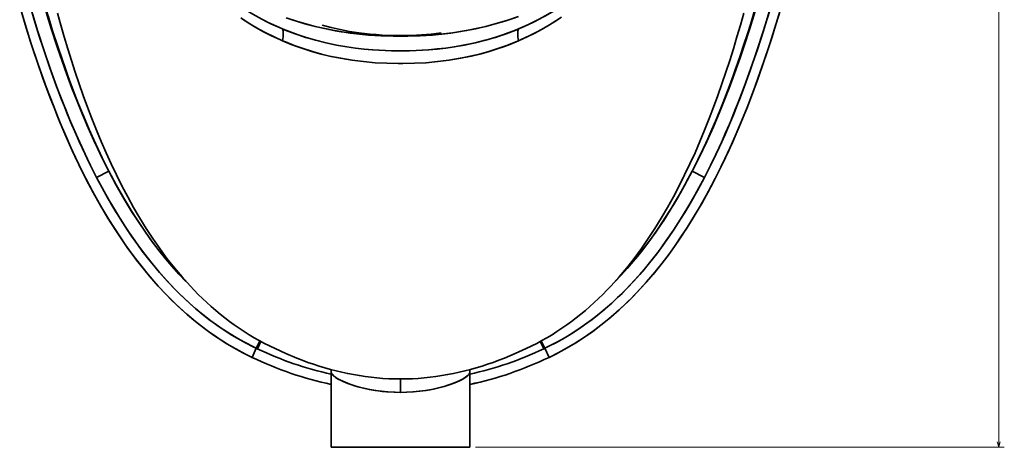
# Model space of a CAD drawing. Extents: x 436 to 1292, y 276 to 1626.
# Tile 5 of 9: x 458 to 813, y 951 to 1105. Entities that reach past the tile are written whole.
import ezdxf

# ---------------------------------------------------------------- set-up
doc = ezdxf.new("R2010")
doc.units = 0

msp = doc.modelspace()

# ---------------------------------------------------------------- linework, layer by layer
at = {"color": 7, "lineweight": 13}
for p, q in [((811.23, 951.41), (811.23, 1401.41)), ((622.65, 951.41), (813.23, 951.41))]:
    msp.add_line(p, q, dxfattribs=at)
at = {"color": 7, "lineweight": 35, "ltscale": 0.123783}
for p, q in [((490.53, 1050.9), (486.13, 1048.62)), ((490.53, 1050.9), (486.13, 1048.62)), ((700.78, 1050.9), (705.17, 1048.62)), ((700.78, 1050.9), (705.17, 1048.62))]:
    msp.add_line(p, q, dxfattribs=at)
at = {"color": 7, "lineweight": 35, "ltscale": 0.090335}
for p, q in [((543.68, 987.06), (542.13, 983.79)), ((543.68, 987.06), (542.13, 983.79)), ((647.62, 987.06), (649.18, 983.79)), ((647.62, 987.06), (649.18, 983.79))]:
    msp.add_line(p, q, dxfattribs=at)
at = {"color": 7, "lineweight": 35, "ltscale": 0.073853}
for p, q in [((544.95, 989.72), (543.68, 987.06)), ((646.35, 989.72), (647.62, 987.06))]:
    msp.add_line(p, q, dxfattribs=at)
at = {"color": 7, "lineweight": 35, "ltscale": 0.073858}
for p, q in [((544.95, 989.72), (543.68, 987.06)), ((646.35, 989.72), (647.62, 987.06))]:
    msp.add_line(p, q, dxfattribs=at)
at = {"color": 7, "lineweight": 35, "ltscale": 0.01008}
for p, q in [((544.05, 986.88), (543.68, 987.06)), ((544.05, 986.88), (543.68, 987.06)), ((647.62, 987.06), (647.26, 986.88)), ((647.26, 986.88), (647.62, 987.06))]:
    msp.add_line(p, q, dxfattribs=at)
at = {"color": 7, "lineweight": 35, "ltscale": 0.073319}
for p, q in [((545.3, 989.53), (544.05, 986.88)), ((646.01, 989.53), (647.26, 986.88))]:
    msp.add_line(p, q, dxfattribs=at)
at = {"color": 7, "lineweight": 35, "ltscale": 0.073321}
for p, q in [((545.3, 989.53), (544.05, 986.88)), ((646.01, 989.53), (647.26, 986.88))]:
    msp.add_line(p, q, dxfattribs=at)
at = {"color": 7, "lineweight": 35}
for p, q in [((570.65, 951.41), (570.65, 978.51)), ((620.65, 978.51), (620.65, 951.41)), ((595.65, 951.41), (570.65, 951.41)), ((620.65, 951.41), (595.65, 951.41))]:
    msp.add_line(p, q, dxfattribs=at)
at = {"color": 7, "lineweight": 35, "ltscale": 0.120726}
msp.add_line((595.65, 976.02), (595.65, 971.19), dxfattribs=at)
msp.add_line((595.65, 976.02), (595.65, 971.19), dxfattribs=at)
at = {"color": 7, "lineweight": 35, "ltscale": 0.118045}
msp.add_line((595.65, 976.02), (595.65, 971.3), dxfattribs=at)
at = {"color": 7, "lineweight": 35}
for points in [[(553.12, 1102.09), (549.82, 1103.55), (547.75, 1104.54), (545.71, 1105.59), (542.4, 1107.42), (539.17, 1109.38), (536.04, 1111.46), (533.01, 1113.65), (530.07, 1115.95), (527.23, 1118.35), (524.48, 1120.84), (521.83, 1123.41), (519.27, 1126.07), (517.15, 1128.41), (515.09, 1130.79), (513.09, 1133.23), (511.64, 1135.08), (510.22, 1136.96)], [(510.22, 1136.96), (512.69, 1133.74), (515.25, 1130.6), (517.93, 1127.53), (520.72, 1124.55), (522.22, 1123.03), (523.74, 1121.53), (525.27, 1120.1), (526.83, 1118.7), (528.97, 1116.85), (531.17, 1115.06), (533.43, 1113.33), (536.36, 1111.24), (539.38, 1109.25), (542.48, 1107.37), (545.67, 1105.61), (548.93, 1103.97), (552.27, 1102.45), (553.12, 1102.09)], [(638.19, 1102.09), (641.48, 1103.55), (643.55, 1104.54), (645.6, 1105.59), (648.91, 1107.42), (652.13, 1109.38), (655.27, 1111.46), (658.3, 1113.65), (661.24, 1115.95), (664.08, 1118.35), (666.83, 1120.84), (669.48, 1123.41), (672.04, 1126.07), (674.16, 1128.41), (676.22, 1130.79), (678.21, 1133.23), (679.66, 1135.08), (681.08, 1136.96)], [(638.19, 1102.09), (639.13, 1102.49), (642.02, 1103.8), (644.86, 1105.2), (647.65, 1106.7), (650.37, 1108.28), (653.02, 1109.95), (654.65, 1111.04), (656.25, 1112.15), (659.38, 1114.47), (662.4, 1116.91), (664.88, 1119.05), (667.29, 1121.27), (669.62, 1123.56), (671.15, 1125.13), (672.65, 1126.73), (674.14, 1128.39), (675.61, 1130.07), (678.41, 1133.47), (681.08, 1136.96)], [(700.78, 1050.9), (703.44, 1056.17), (705.97, 1061.5), (708.39, 1066.89), (710.69, 1072.32), (712.9, 1077.8), (714.23, 1081.25), (715.52, 1084.7), (718, 1091.66), (720.35, 1098.66), (722.47, 1105.33), (724.48, 1112.03)], [(542.13, 983.79), (538.85, 985.43), (535.63, 987.19), (532.48, 989.07), (529.4, 991.06), (526.4, 993.15), (523.47, 995.35), (521.18, 997.18), (518.94, 999.06), (516.75, 1001.01), (515.14, 1002.5), (513.56, 1004.02), (510.48, 1007.15), (507.51, 1010.37), (504.66, 1013.68), (501.91, 1017.07), (499.26, 1020.53), (496.71, 1024.07), (494.59, 1027.16), (492.53, 1030.3), (490.53, 1033.48), (489.08, 1035.89), (487.66, 1038.31), (484.91, 1043.23), (482.28, 1048.2), (479.77, 1053.24), (477.37, 1058.33), (475.07, 1063.46), (473.61, 1066.87), (472.18, 1070.3), (470.78, 1073.8), (469.41, 1077.32), (466.81, 1084.32), (464.69, 1090.36), (462.67, 1096.43), (460.74, 1102.53), (458.41, 1110.28)], [(542.13, 983.79), (539.73, 984.98), (537.36, 986.23), (535.03, 987.54), (533.3, 988.57), (531.59, 989.63), (528.23, 991.85), (524.96, 994.21), (521.76, 996.7), (518.64, 999.32), (515.98, 1001.71), (513.38, 1004.19), (510.85, 1006.76), (508.37, 1009.41), (506.76, 1011.22), (505.18, 1013.06), (503.61, 1014.94), (502.08, 1016.85), (500.51, 1018.87), (498.98, 1020.92), (497.44, 1023.03), (495.93, 1025.18), (493.03, 1029.53), (490.23, 1033.98), (487.53, 1038.53), (485.36, 1042.39), (483.26, 1046.32), (481.22, 1050.29), (479.76, 1053.26), (478.34, 1056.25), (476.9, 1059.36), (475.49, 1062.5), (472.9, 1068.57), (470.42, 1074.72), (468.05, 1080.92), (465.79, 1087.19), (463.64, 1093.49), (462.34, 1097.45), (461.08, 1101.43), (458.67, 1109.4)], [(486.13, 1048.62), (483.97, 1052.88), (481.89, 1057.18), (479.88, 1061.52), (478.47, 1064.71), (477.08, 1067.92), (475.67, 1071.31), (474.3, 1074.71), (471.73, 1081.39), (469.3, 1088.11), (466.98, 1094.88), (465.46, 1099.54), (463.99, 1104.22), (462.51, 1109.15)], [(462.73, 1108.42), (464.93, 1101.23), (467.22, 1094.17), (469.63, 1087.15), (472.19, 1080.18), (473.52, 1076.71), (474.88, 1073.26), (476.77, 1068.67), (478.73, 1064.12), (480.76, 1059.59), (483.38, 1054.07), (486.13, 1048.62)], [(467.47, 1109.82), (469.66, 1102.67), (472.05, 1095.33), (474.57, 1088.04), (475.89, 1084.42), (477.24, 1080.81), (479.11, 1076.02), (481.05, 1071.26), (483.07, 1066.53), (485.44, 1061.26), (487.93, 1056.05), (490.53, 1050.9)], [(490.53, 1050.9), (488.12, 1055.72), (485.81, 1060.59), (483.6, 1065.51), (481.49, 1070.47), (480.13, 1073.79), (478.8, 1077.14), (476.26, 1083.86), (474, 1090.21), (471.85, 1096.6), (469.8, 1103.03), (467.85, 1109.48)], [(468.25, 1107.25), (470.35, 1100.51), (472.76, 1093.24), (475.3, 1086.01), (476.63, 1082.42), (478, 1078.84), (480.27, 1073.15), (482.65, 1067.5), (485.15, 1061.9), (487.77, 1056.37), (489.13, 1053.63), (490.53, 1050.9)], [(546.59, 988.85), (544.73, 989.85), (542.88, 990.89), (541.07, 991.97), (539.28, 993.09), (537.51, 994.26), (535.76, 995.47), (534.05, 996.71), (532.36, 998), (530.69, 999.32), (529.06, 1000.68), (527.44, 1002.08), (525.86, 1003.51), (524.3, 1004.97), (522.77, 1006.47), (521.27, 1007.99), (519.79, 1009.55), (516.91, 1012.75), (514.14, 1016.06), (511.46, 1019.47), (508.88, 1022.98), (506.39, 1026.56), (503.99, 1030.23), (501.69, 1033.97), (499.46, 1037.77), (497.33, 1041.63), (495.27, 1045.53), (493.28, 1049.49), (491.38, 1053.48), (489.54, 1057.51), (487.77, 1061.57), (486.07, 1065.66), (484.42, 1069.78), (482.84, 1073.93), (481.31, 1078.11), (479.83, 1082.3), (478.41, 1086.51), (477.03, 1090.74), (475.71, 1094.97), (474.43, 1099.22), (473.2, 1103.47), (471.99, 1107.78)], [(644.71, 988.85), (646.58, 989.85), (648.42, 990.89), (650.24, 991.97), (652.03, 993.09), (653.8, 994.26), (655.54, 995.47), (657.26, 996.71), (658.95, 998), (660.61, 999.32), (662.25, 1000.68), (663.86, 1002.08), (665.44, 1003.51), (667, 1004.97), (668.53, 1006.47), (670.04, 1007.99), (671.52, 1009.55), (674.39, 1012.75), (677.17, 1016.06), (679.85, 1019.47), (682.43, 1022.98), (684.92, 1026.56), (687.31, 1030.23), (689.62, 1033.97), (691.84, 1037.77), (693.98, 1041.63), (696.04, 1045.53), (698.02, 1049.49), (699.93, 1053.48), (701.77, 1057.51), (703.53, 1061.57), (705.24, 1065.66), (706.88, 1069.78), (708.47, 1073.93), (710, 1078.11), (711.48, 1082.3), (712.9, 1086.51), (714.27, 1090.74), (715.6, 1094.97), (716.87, 1099.22), (718.11, 1103.47), (719.31, 1107.78)], [(649.18, 983.79), (652.46, 985.43), (655.67, 987.19), (658.82, 989.07), (661.9, 991.06), (664.91, 993.15), (667.84, 995.35), (670.13, 997.18), (672.37, 999.06), (674.56, 1001.01), (676.17, 1002.5), (677.75, 1004.02), (680.83, 1007.15), (683.8, 1010.37), (686.65, 1013.68), (689.4, 1017.07), (692.04, 1020.53), (694.6, 1024.07), (696.72, 1027.16), (698.78, 1030.3), (700.77, 1033.48), (702.23, 1035.89), (703.65, 1038.31), (706.4, 1043.23), (709.02, 1048.2), (711.53, 1053.24), (713.94, 1058.33), (716.23, 1063.46), (717.7, 1066.87), (719.12, 1070.3), (720.53, 1073.8), (721.89, 1077.32), (724.5, 1084.32), (726.61, 1090.36), (728.63, 1096.43), (730.57, 1102.53), (732.89, 1110.28)], [(732.05, 1107.42), (730.81, 1103.32), (729.53, 1099.23), (727.41, 1092.72), (725.18, 1086.25), (722.84, 1079.82), (720.39, 1073.45), (717.82, 1067.16), (715.22, 1061.16), (712.5, 1055.25), (711.07, 1052.3), (709.62, 1049.37), (708.16, 1046.53), (706.67, 1043.72), (704.18, 1039.24), (701.6, 1034.84), (698.93, 1030.53), (696.15, 1026.32), (693.28, 1022.22), (690.39, 1018.35), (687.41, 1014.6), (685.88, 1012.76), (684.32, 1010.97), (681.94, 1008.33), (679.49, 1005.77), (676.99, 1003.29), (674.43, 1000.89), (671.42, 998.26), (668.34, 995.74), (665.19, 993.35), (661.95, 991.09), (658.64, 988.96), (655.26, 986.96), (651.8, 985.09), (649.18, 983.79)], [(723.83, 1109.82), (721.64, 1102.67), (719.26, 1095.33), (716.73, 1088.04), (715.42, 1084.42), (714.06, 1080.81), (712.19, 1076.02), (710.25, 1071.26), (708.23, 1066.53), (705.86, 1061.26), (703.38, 1056.05), (700.78, 1050.9)], [(723.35, 1109.1), (722.07, 1104.86), (720.76, 1100.63), (718.68, 1094.25), (716.5, 1087.9), (714.21, 1081.6), (711.8, 1075.34), (709.26, 1069.13), (707.94, 1066.05), (706.58, 1062.98), (704.72, 1058.92), (702.78, 1054.89), (700.78, 1050.9)], [(728.58, 1108.42), (726.38, 1101.23), (724.09, 1094.17), (721.67, 1087.15), (719.12, 1080.18), (717.79, 1076.71), (716.42, 1073.26), (714.54, 1068.67), (712.58, 1064.12), (710.54, 1059.59), (707.92, 1054.07), (705.17, 1048.62)], [(728.55, 1108.31), (726.45, 1101.46), (724.24, 1094.64), (721.94, 1087.91), (719.51, 1081.22), (716.95, 1074.58), (715.58, 1071.18), (714.17, 1067.8), (712.8, 1064.62), (711.39, 1061.45), (709.4, 1057.14), (707.33, 1052.86), (705.17, 1048.62)], [(468.62, 1106.87), (470.4, 1101.1), (472.26, 1095.36), (473.55, 1091.51), (474.89, 1087.68), (476.18, 1084.09), (477.5, 1080.52), (479.4, 1075.62), (481.37, 1070.76), (483.42, 1065.93), (485.68, 1060.87), (488.05, 1055.86), (490.53, 1050.9)], [(553.1, 1097.84), (552.1, 1098.28), (549.18, 1099.65), (546.32, 1101.11), (543.52, 1102.66), (540.78, 1104.31), (538.12, 1106.04)], [(553.1, 1097.84), (550.06, 1099.22), (547.31, 1100.59), (544.61, 1102.04), (541.97, 1103.58), (538.74, 1105.62)], [(595.65, 1099.46), (593.03, 1099.48), (588.59, 1099.63), (584.16, 1099.91), (579.74, 1100.34), (577.54, 1100.62), (575.34, 1100.93), (571.84, 1101.51), (568.36, 1102.2), (564.91, 1103), (561.5, 1103.9), (558.12, 1104.91), (554.48, 1106.15)], [(595.65, 1099.46), (594.08, 1099.47), (589.65, 1099.58), (585.23, 1099.83), (580.83, 1100.22), (576.44, 1100.77), (574.25, 1101.1), (572.07, 1101.47), (569.9, 1101.88), (567.74, 1102.33), (564.88, 1103), (562.04, 1103.75), (559.23, 1104.57), (555.83, 1105.67)], [(567.36, 1103.49), (570.62, 1102.61), (573.92, 1101.85), (577.26, 1101.21), (580.65, 1100.7)], [(638.11, 1106.62), (634.37, 1105.3), (630.57, 1104.12), (626.72, 1103.08), (622.83, 1102.18), (620.73, 1101.75), (618.62, 1101.36), (614.38, 1100.7), (610.11, 1100.19), (605.83, 1099.81), (601.53, 1099.58), (597.24, 1099.47), (595.65, 1099.46)], [(595.65, 1099.46), (598.27, 1099.48), (602.71, 1099.63), (607.15, 1099.91), (611.57, 1100.34), (613.77, 1100.62), (615.97, 1100.93), (619.47, 1101.51), (622.94, 1102.2), (626.39, 1103), (629.81, 1103.9), (633.19, 1104.91), (636.83, 1106.15)], [(653.68, 1106.38), (650.92, 1104.56), (648.08, 1102.84), (645.18, 1101.21), (642.21, 1099.68), (639.17, 1098.26), (638.21, 1097.84)], [(638.21, 1097.84), (641.25, 1099.22), (644, 1100.59), (646.69, 1102.04), (649.33, 1103.58), (652.56, 1105.62)], [(722.68, 1106.87), (720.91, 1101.1), (719.05, 1095.36), (717.75, 1091.51), (716.42, 1087.68), (715.13, 1084.09), (713.8, 1080.52), (711.91, 1075.62), (709.94, 1070.76), (707.89, 1065.93), (705.62, 1060.87), (703.26, 1055.86), (700.78, 1050.9)], [(553.12, 1102.09), (554.08, 1101.7), (557.65, 1100.34), (561.29, 1099.11), (564.99, 1098.04), (568.73, 1097.1), (572.52, 1096.3), (576.34, 1095.64), (579.42, 1095.21), (582.51, 1094.86), (585.62, 1094.58), (587.91, 1094.43), (590.21, 1094.32), (592.6, 1094.25), (595.65, 1094.22)], [(595.65, 1094.22), (592.45, 1094.26), (590.07, 1094.33), (587.81, 1094.44), (585.56, 1094.59), (582.48, 1094.86), (579.41, 1095.21), (576.36, 1095.64), (572.57, 1096.29), (568.82, 1097.08), (565.1, 1098.01), (561.44, 1099.07), (557.82, 1100.28), (554.27, 1101.62), (553.12, 1102.09)], [(595.65, 1099.73), (593.2, 1099.75), (588.98, 1099.91), (586.86, 1100.05), (584.74, 1100.23), (582.69, 1100.44), (580.65, 1100.7)], [(595.65, 1094.22), (598.85, 1094.26), (601.24, 1094.33), (603.5, 1094.44), (605.75, 1094.59), (608.83, 1094.86), (611.89, 1095.21), (614.95, 1095.64), (618.73, 1096.29), (622.49, 1097.08), (626.2, 1098.01), (629.87, 1099.07), (633.48, 1100.28), (637.03, 1101.62), (638.19, 1102.09)], [(595.65, 1094.22), (598.84, 1094.26), (601.23, 1094.33), (603.52, 1094.44), (605.8, 1094.59), (608.89, 1094.87), (611.98, 1095.22), (615.05, 1095.65), (618.86, 1096.32), (622.64, 1097.11), (626.37, 1098.05), (630.05, 1099.13), (633.68, 1100.35), (637.25, 1101.71), (638.19, 1102.09)], [(595.65, 1099.73), (599.63, 1099.79), (603.2, 1099.96), (606.75, 1100.24), (610.28, 1100.64)], [(595.65, 1089.61), (594.84, 1089.62), (590.67, 1089.71), (586.51, 1089.94), (582.36, 1090.31), (578.24, 1090.83), (576.17, 1091.15), (574.1, 1091.51), (572.1, 1091.9), (570.1, 1092.33), (567.09, 1093.06), (564.1, 1093.88), (561.16, 1094.79), (558.24, 1095.8), (556.24, 1096.55), (553.1, 1097.84)], [(595.65, 1089.61), (594.87, 1089.62), (590.66, 1089.71), (586.46, 1089.94), (582.28, 1090.32), (578.12, 1090.85), (576.05, 1091.17), (573.99, 1091.53), (570.59, 1092.22), (567.21, 1093.03), (563.87, 1093.95), (560.58, 1094.99), (557.33, 1096.14), (554.14, 1097.4), (553.1, 1097.84)], [(595.65, 1089.61), (596.46, 1089.62), (600.63, 1089.71), (604.8, 1089.94), (608.94, 1090.31), (613.06, 1090.83), (615.14, 1091.15), (617.2, 1091.51), (619.21, 1091.9), (621.21, 1092.33), (624.22, 1093.06), (627.2, 1093.88), (630.15, 1094.79), (633.06, 1095.8), (635.07, 1096.55), (638.21, 1097.84)], [(638.21, 1097.84), (637.21, 1097.42), (634.01, 1096.15), (630.76, 1095), (627.46, 1093.96), (624.12, 1093.04), (620.74, 1092.23), (617.33, 1091.53), (615.27, 1091.17), (613.2, 1090.85), (609.04, 1090.32), (604.85, 1089.94), (600.65, 1089.71), (596.43, 1089.62), (595.65, 1089.61)], [(490.53, 1050.9), (493.21, 1045.86), (494.64, 1043.3), (496.11, 1040.76), (497.53, 1038.39), (498.98, 1036.03), (501.29, 1032.44), (503.69, 1028.9), (506.18, 1025.44), (508.76, 1022.05), (511.04, 1019.23), (513.39, 1016.47), (515.81, 1013.78), (518.31, 1011.17)], [(490.53, 1050.9), (493.15, 1045.97), (495.91, 1041.11), (497.33, 1038.71), (498.79, 1036.33), (501.2, 1032.57), (503.71, 1028.89), (506.31, 1025.27), (509.01, 1021.74), (511.82, 1018.29), (513.93, 1015.86), (516.09, 1013.49), (518.31, 1011.17)], [(700.78, 1050.9), (698.15, 1045.97), (695.4, 1041.11), (693.97, 1038.71), (692.51, 1036.33), (690.1, 1032.57), (687.6, 1028.88), (685, 1025.27), (682.29, 1021.74), (679.48, 1018.29), (677.38, 1015.86), (675.22, 1013.49), (673, 1011.17)], [(673, 1011.17), (675.22, 1013.49), (677.39, 1015.88), (679.5, 1018.31), (681.01, 1020.14), (682.49, 1021.98), (684, 1023.94), (685.48, 1025.93), (688.03, 1029.5), (690.48, 1033.15), (692.84, 1036.86), (695.11, 1040.62), (696.53, 1043.06), (697.91, 1045.52), (699.36, 1048.2), (700.78, 1050.9)], [(486.13, 1048.62), (488.86, 1043.52), (490.32, 1040.94), (491.8, 1038.37), (493.25, 1035.95), (494.74, 1033.55), (497.26, 1029.66), (499.88, 1025.84), (502.6, 1022.1), (505.43, 1018.44), (508.38, 1014.87), (511.28, 1011.58), (514.3, 1008.39), (515.84, 1006.84), (517.42, 1005.31), (519.57, 1003.33), (521.77, 1001.4), (524.01, 999.53), (526.63, 997.47), (529.32, 995.5), (532.07, 993.62), (534.88, 991.83), (537.34, 990.38), (539.85, 988.99), (542.4, 987.68), (543.68, 987.06)], [(543.68, 987.06), (542.81, 987.48), (539.57, 989.14), (536.39, 990.93), (533.28, 992.83), (530.25, 994.85), (527.29, 996.98), (524.41, 999.21), (522.16, 1001.06), (519.96, 1002.98), (517.81, 1004.95), (516.23, 1006.46), (514.68, 1008), (511.67, 1011.16), (508.84, 1014.33), (506.11, 1017.59), (503.49, 1020.93), (500.95, 1024.33), (498.76, 1027.44), (496.65, 1030.59), (494.59, 1033.79), (493.1, 1036.21), (491.64, 1038.65), (488.82, 1043.6), (486.13, 1048.62)], [(705.17, 1048.62), (702.62, 1043.85), (699.96, 1039.15), (697.17, 1034.52), (695.73, 1032.23), (694.25, 1029.97), (692.23, 1026.98), (690.14, 1024.04), (687.99, 1021.15), (686.48, 1019.2), (684.93, 1017.27), (683.41, 1015.44), (681.86, 1013.63), (679.7, 1011.22), (677.47, 1008.87), (675.19, 1006.58), (672.24, 1003.79), (669.19, 1001.1), (666.05, 998.53), (664.44, 997.29), (662.8, 996.09), (660.14, 994.22), (657.41, 992.45), (654.63, 990.76), (651.8, 989.17), (648.91, 987.68), (647.62, 987.06)], [(705.17, 1048.62), (702.44, 1043.52), (700.99, 1040.94), (699.5, 1038.37), (698.05, 1035.95), (696.56, 1033.55), (694.05, 1029.66), (691.43, 1025.84), (688.71, 1022.1), (685.87, 1018.44), (682.92, 1014.87), (680.02, 1011.58), (677.01, 1008.39), (675.46, 1006.84), (673.88, 1005.31), (671.74, 1003.33), (669.54, 1001.4), (667.29, 999.53), (664.67, 997.47), (661.98, 995.5), (659.24, 993.62), (656.42, 991.83), (653.96, 990.38), (651.45, 988.99), (648.91, 987.68), (647.62, 987.06)], [(546.59, 988.85), (550.42, 986.94), (554.3, 985.16), (558.25, 983.51), (560.24, 982.74), (562.25, 982), (564.27, 981.31), (566.3, 980.65), (568.34, 980.03), (570.4, 979.46), (572.46, 978.92), (574.54, 978.43), (576.62, 977.98), (578.71, 977.57), (580.81, 977.22), (582.91, 976.9), (585.03, 976.63), (587.14, 976.41), (589.26, 976.24), (591.39, 976.12), (593.52, 976.04), (595.65, 976.02)], [(644.71, 988.85), (640.89, 986.94), (637, 985.16), (633.06, 983.51), (631.06, 982.74), (629.06, 982), (627.04, 981.31), (625.01, 980.65), (622.96, 980.03), (620.91, 979.46), (618.84, 978.92), (616.77, 978.43), (614.68, 977.98), (612.59, 977.57), (610.5, 977.22), (608.39, 976.9), (606.28, 976.63), (604.16, 976.41), (602.04, 976.24), (599.91, 976.12), (597.79, 976.04), (595.65, 976.02)], [(595.65, 971.19), (593.34, 971.23), (591.05, 971.37), (588.77, 971.58), (586.55, 971.88), (584.37, 972.26), (582.25, 972.72), (580.29, 973.22), (578.43, 973.79), (576.66, 974.41), (574.98, 975.11), (573.48, 975.84), (572.82, 976.22), (572.22, 976.61), (571.51, 977.16), (571.23, 977.43), (571, 977.69), (570.82, 977.95), (570.71, 978.2), (570.65, 978.51)], [(570.65, 978.51), (570.68, 978.31), (570.75, 978.09), (571.03, 977.65), (571.45, 977.21), (571.83, 976.89), (572.26, 976.58), (573.23, 975.98), (573.99, 975.57), (574.8, 975.19), (576.5, 974.47), (577.75, 974.02), (579.03, 973.59), (580.39, 973.2), (581.77, 972.84), (584.55, 972.23), (586.04, 971.96), (587.54, 971.74), (589.07, 971.55), (590.61, 971.4), (593.7, 971.22), (595.65, 971.19)], [(595.65, 971.19), (597.98, 971.23), (600.3, 971.37), (602.61, 971.59), (604.9, 971.91), (606.39, 972.16), (607.87, 972.45), (609.81, 972.9), (611.7, 973.42), (613.54, 974.01), (615.26, 974.65), (616.87, 975.36), (618.07, 975.98), (619.14, 976.64), (619.62, 977.01), (620.03, 977.38), (620.33, 977.72), (620.54, 978.05), (620.62, 978.29), (620.65, 978.51)], [(620.65, 978.51), (620.61, 978.23), (620.47, 977.92), (620.26, 977.63), (619.98, 977.33), (619.58, 976.97), (619.09, 976.61), (618.03, 975.95), (616.77, 975.31), (615.14, 974.6), (613.11, 973.86), (611.34, 973.32), (609.5, 972.83), (607.58, 972.39), (606.12, 972.11), (604.62, 971.86), (602.39, 971.57), (600.12, 971.36), (597.84, 971.23), (595.65, 971.19)]]:
    msp.add_lwpolyline(points, dxfattribs=at)
at = {"color": 7, "lineweight": 13}
msp.add_lwpolyline([(810.71, 953.34), (811.23, 951.41), (811.74, 953.34)], dxfattribs=at)
at = {"color": 7, "lineweight": 35}
for centre, radius, start, end in [((566.39, 978.52), 4.26, 359.9694, 12.1281), ((624.92, 978.52), 4.27, 167.878, 180.0316)]:
    msp.add_arc(centre, radius, start, end, dxfattribs=at)
for centre, major_axis, ratio, start_param, end_param in [((548.84, 1093.3), (-3.85, -9.21), 0.268819, 2.195028, 2.932984), ((548.84, 1093.3), (-3.85, -9.21), 0.26882, 2.195028, 2.932984), ((642.46, 1093.3), (3.85, -9.21), 0.26882, 3.350201, 4.088157), ((642.46, 1093.3), (3.85, -9.21), 0.268819, 3.350201, 4.088157), ((595.48, 1187.14), (0.36, -212.12), 0.737713, 5.945953, 6.121531), ((595.41, 1186.78), (0.51, -211.75), 0.738282, 5.945143, 6.120876), ((595.82, 1187.14), (-0.36, -212.12), 0.737713, 0.161654, 0.337232), ((595.89, 1186.78), (-0.51, -211.75), 0.738282, 0.162309, 0.338042), ((595.58, 1185.98), (0.16, -214.57), 0.744879, 5.941174, 6.125577), ((595.67, 1186.4), (-0.03, -214.99), 0.744233, 5.942161, 6.126381), ((595.73, 1185.98), (-0.16, -214.57), 0.744879, 0.157608, 0.342011), ((595.64, 1186.41), (0.03, -215.01), 0.744198, 0.156797, 0.34101)]:
    msp.add_ellipse(centre, major_axis=major_axis, ratio=ratio, start_param=start_param, end_param=end_param, dxfattribs=at)

doc.saveas('drawing.dxf')
